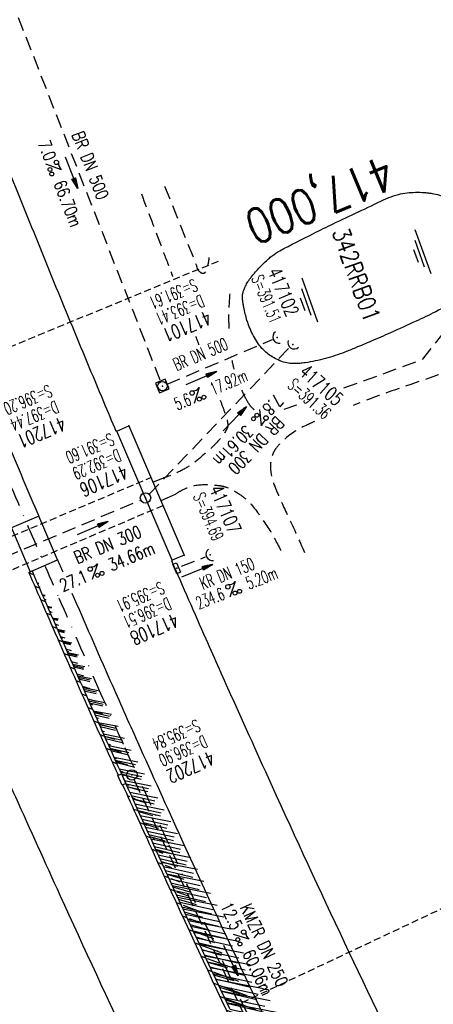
# Model space of a CAD drawing. Extents: x 447882 to 448688, y 437766 to 439043.
# Tile 20 of 50: x 448270 to 448329, y 438321 to 438463. Entities that reach past the tile are written whole.
import ezdxf
from ezdxf.enums import TextEntityAlignment as Align

# ---------------------------------------------------------------- set-up
doc = ezdxf.new("R2010")
doc.units = 0
doc.header["$LTSCALE"] = 2
doc.header["$MEASUREMENT"] = 0
for name, pattern in [('AUSGEZOGEN', [0]), ('GESTRICH-X2', [1.5, 1, -0.5]), ('GESTRICHELT', [0.75, 0.5, -0.25]), ('STRICHPT-X3', [3, 1.5, -0.75, 0, -0.75])]:
    doc.linetypes.add(name, pattern=pattern)
doc.layers.get('0').update_dxf_attribs({"linetype": 'AUSGEZOGEN'})
for name, color, linetype in [('ACHSE', 250, 'STRICHPT-X3'), ('BAUWO', 250, 'CONTINUOUS'), ('BAUWU', 250, 'GESTRICHELT'), ('FBR', 8, 'CONTINUOUS'), ('HEKTOM', 250, 'GESTRICHELT'), ('KANAL', 7, 'GESTRICH-X2'), ('PFEIL', 7, 'CONTINUOUS'), ('PKT', 7, 'CONTINUOUS'), ('RRB', 4, 'AUSGEZOGEN'), ('SCHACHTNR', 6, 'CONTINUOUS'), ('SCHLITZRINNE', 8, 'AUSGEZOGEN'), ('SCHSYMBOL', 7, 'AUSGEZOGEN'), ('STRASSE', 8, 'CONTINUOUS'), ('TEXTO', 4, 'CONTINUOUS'), ('TEXTU', 4, 'CONTINUOUS'), ('WEG', 8, 'GESTRICH-X2')]:
    doc.layers.add(name, color=color, linetype=linetype)
doc.styles.add('ROMANS', font='romans.shx', dxfattribs={"width": 0.8})

# ---------------------------------------------------------------- blocks, each defined once
blk = doc.blocks.new('30')
at = {"color": 0}
for p, q in [((-0.75, -0.29), (-0.75, 0.29)), ((-0.75, 0.29), (0.75, 0.29)), ((0.75, 0.29), (0.75, -0.29)), ((0.75, -0.29), (-0.75, -0.29))]:
    blk.add_line(p, q, dxfattribs=at)
blk.add_point((0, 0), dxfattribs=at)
blk = doc.blocks.new('40')
at = {"color": 0}
blk.add_arc((0.02, 0.31), 0.91, 192.5363, 347.4637, dxfattribs=at)
blk.add_point((0, 0), dxfattribs=at)
blk = doc.blocks.new('PROM')
blk.add_line((1.57, 1.82), (0.02, 0.02))
for centre, radius in [((0.32, 1.51), 0.317), ((0.94, 0.29), 0.283), ((1.64, 0.29), 0.283)]:
    blk.add_circle(centre, radius)
blk.add_arc((0.99, 2.68), 1.03, 239.1414, 303.3549)
blk = doc.blocks.new('PFEIL2')
at = {"color": 0}
for p, q in [((0.88, 0), (-2.4, -0.01)), ((0.88, -0.27), (0.88, 0.28)), ((0.88, 0.28), (2.43, 0.01)), ((0.91, 0.27), (0.88, 0.26)), ((0.97, 0.26), (0.88, 0.25)), ((1.02, 0.25), (0.88, 0.23)), ((1.07, 0.24), (0.88, 0.21)), ((1.13, 0.23), (0.88, 0.19)), ((1.18, 0.22), (0.88, 0.17)), ((1.24, 0.21), (0.88, 0.15)), ((1.29, 0.21), (0.88, 0.14)), ((1.34, 0.2), (0.88, 0.12)), ((1.4, 0.19), (0.88, 0.1)), ((1.45, 0.18), (0.88, 0.08)), ((1.51, 0.17), (0.88, 0.06)), ((1.56, 0.16), (0.88, 0.04)), ((1.61, 0.15), (0.88, 0.02)), ((1.67, 0.14), (0.88, 0.01)), ((1.72, 0.13), (0.88, -0.01)), ((1.78, 0.12), (0.88, -0.03)), ((1.83, 0.11), (0.88, -0.05)), ((1.88, 0.1), (0.88, -0.07)), ((1.94, 0.09), (0.88, -0.09)), ((2.05, 0.08), (0.88, -0.12)), ((1.99, 0.08), (0.88, -0.11)), ((2.1, 0.07), (0.88, -0.14)), ((2.15, 0.06), (0.88, -0.16)), ((2.21, 0.05), (0.88, -0.18)), ((2.26, 0.04), (0.88, -0.2)), ((2.32, 0.03), (0.88, -0.22)), ((2.37, 0.02), (0.88, -0.23)), ((2.42, 0.01), (0.88, -0.25)), ((2.43, 0.01), (0.88, -0.27))]:
    blk.add_line(p, q, dxfattribs=at)
blk = doc.blocks.new('20')
blk.add_lwpolyline([(-0.75, -0.75), (0.75, -0.75), (0.75, 0.75), (-0.75, 0.75)], close=True)
blk.add_circle((0, 0), 0.676)
blk.add_point((0, 0))
blk = doc.blocks.new('GST')
at = {"color": 0}
blk.add_circle((0, 0), 0.75, dxfattribs=at)
blk.add_point((0, 0), dxfattribs=at)
blk = doc.blocks.new('10')
blk.add_blockref('GST', (0, 0))
blk = doc.blocks.new('WASSER2')
at = {"layer": 'TEXTU'}
for p, q in [((-3.34, 0.01), (3.36, 0.01)), ((-1.9, -0.54), (2.16, -0.54)), ((-0.7, -1.16), (1.24, -1.16))]:
    blk.add_line(p, q, dxfattribs=at)

msp = doc.modelspace()

# ---------------------------------------------------------------- hatches: boundary and pattern name
at = {"layer": 'SCHLITZRINNE'}
h = msp.add_hatch(dxfattribs=at)
h.set_pattern_fill('_USER', color=256, scale=1.5, angle=45, style=0, pattern_type=0)
h.set_pattern_definition([(339.6988, (448289.4614, 438343.1231), (0.5204327, 1.4068226), [])])
edge = h.paths.add_edge_path()
edge.add_arc((449904.24, 439087.13), 1777.86, 203.31812, 203.48267)
edge.add_arc((450830.09, 439489.36), 2787.31, 203.48267, 203.76867)
edge.add_arc((449457.11, 438884.7), 1287.08, 203.76867, 204.19775)
edge.add_arc((451276.92, 439702.47), 3282.18, 204.19775, 204.46645)
edge.add_arc((449906.01, 439078.68), 1776.02, 204.46645, 205.27297)
edge.add_arc((449910.82, 439080.95), 1781.34, 205.27297, 206.07829)
edge.add_arc((451264.49, 439743.47), 3288.45, 206.07829, 206.34674)
edge.add_arc((449467.42, 438853.49), 1283.08, 206.34674, 206.7765)
edge.add_arc((450802.56, 439527.23), 2778.58, 206.7765, 207.06319)
edge.add_arc((449911.38, 439071.91), 1777.82, 207.06319, 207.42161)
edge.add_arc((450110.43, 439175.18), 2002.06, 207.42161, 207.77968)
edge.add_arc((450110.95, 439175.45), 2002.65, 207.77968, 208.13769)
edge.add_arc((450111.73, 439175.87), 2003.53, 208.13769, 208.49541)
edge.add_arc((450113.78, 439176.99), 2005.87, 208.49541, 208.85292)
edge.add_arc((450109.18, 439174.45), 2000.61, 208.85292, 209.21131)
edge.add_arc((450108.36, 439173.99), 1999.67, 209.21131, 209.5698)
edge.add_arc((450107.2, 439173.33), 1998.34, 209.5698, 209.9288)
edge.add_arc((450102.31, 439170.52), 1992.7, 209.9288, 210.28832)
edge.add_arc((450111.32, 439175.78), 2003.13, 210.28832, 210.64578)
edge.add_arc((450119.74, 439180.77), 2012.92, 210.64578, 211.00236)
edge.add_arc((450119.64, 439180.71), 2012.81, 211.00236, 211.35916)
edge.add_arc((450107.59, 439173.36), 1998.69, 211.35916, 211.71723)
edge.add_arc((450101.48, 439169.59), 1991.51, 211.71723, 212.07656)
edge.add_arc((450113.56, 439177.16), 2005.76, 212.07656, 212.43462)
edge.add_arc((450112.63, 439176.56), 2004.66, 212.43462, 212.79251)
edge.add_arc((450107.74, 439173.42), 1998.85, 212.79251, 213.15092)
edge.add_arc((450108.76, 439174.08), 2000.07, 213.15092, 213.50955)
edge.add_arc((450105.42, 439171.87), 1996.06, 213.50955, 213.86854)
edge.add_arc((450110.46, 439175.25), 2002.13, 213.86854, 214.22594)
edge.add_arc((450122.84, 439183.68), 2017.1, 214.22594, 214.58201)
edge.add_arc((450116.67, 439179.42), 2009.61, 214.58201, 214.93982)
edge.add_arc((450097.03, 439165.7), 1985.65, 214.93982, 215.2998)
edge.add_arc((450097.52, 439166.05), 1986.25, 215.2998, 215.6597)
edge.add_arc((450116.05, 439179.34), 2009.05, 215.6597, 216.01756)
edge.add_arc((450123.92, 439185.07), 2018.79, 216.01756, 216.37348)
edge.add_arc((450109.34, 439174.33), 2000.67, 216.37348, 216.72246)
edge.add_arc((451276.92, 439702.47), 3282.68, 204.28079, 204.46645)
edge.add_arc((449906.01, 439078.68), 1776.52, 204.46645, 205.27297)
edge.add_arc((449910.82, 439080.95), 1781.84, 205.27297, 206.01164)
h = msp.add_hatch(dxfattribs=at)
h.set_pattern_fill('_USER', color=256, scale=1.5, angle=45, style=0, pattern_type=0)
h.set_pattern_definition([(343.61786, (448348.5706, 438224.3388), (0.423064, 1.439103), [])])
edge = h.paths.add_edge_path()
edge.add_arc((449904.24, 439087.13), 1777.86, 203.31812, 203.48267)
edge.add_arc((450830.09, 439489.36), 2787.31, 203.48267, 203.76867)
edge.add_arc((449457.11, 438884.7), 1287.08, 203.76867, 204.19775)
edge.add_arc((451276.92, 439702.47), 3282.18, 204.19775, 204.46645)
edge.add_arc((449906.01, 439078.68), 1776.02, 204.46645, 205.27297)
edge.add_arc((449910.82, 439080.95), 1781.34, 205.27297, 206.07829)
edge.add_arc((451264.49, 439743.47), 3288.45, 206.07829, 206.34674)
edge.add_arc((449467.42, 438853.49), 1283.08, 206.34674, 206.7765)
edge.add_arc((450802.56, 439527.23), 2778.58, 206.7765, 207.06319)
edge.add_arc((449911.38, 439071.91), 1777.82, 207.06319, 207.42161)
edge.add_arc((450110.43, 439175.18), 2002.06, 207.42161, 207.77968)
edge.add_arc((450110.95, 439175.45), 2002.65, 207.77968, 208.13769)
edge.add_arc((450111.73, 439175.87), 2003.53, 208.13769, 208.49541)
edge.add_arc((450113.78, 439176.99), 2005.87, 208.49541, 208.85292)
edge.add_arc((450109.18, 439174.45), 2000.61, 208.85292, 209.21131)
edge.add_arc((450108.36, 439173.99), 1999.67, 209.21131, 209.5698)
edge.add_arc((450107.2, 439173.33), 1998.34, 209.5698, 209.9288)
edge.add_arc((450102.31, 439170.52), 1992.7, 209.9288, 210.28832)
edge.add_arc((450111.32, 439175.78), 2003.13, 210.28832, 210.64578)
edge.add_arc((450119.74, 439180.77), 2012.92, 210.64578, 211.00236)
edge.add_arc((450119.64, 439180.71), 2012.81, 211.00236, 211.35916)
edge.add_arc((450107.59, 439173.36), 1998.69, 211.35916, 211.71723)
edge.add_arc((450101.48, 439169.59), 1991.51, 211.71723, 212.07656)
edge.add_arc((450113.56, 439177.16), 2005.76, 212.07656, 212.43462)
edge.add_arc((450112.63, 439176.56), 2004.66, 212.43462, 212.79251)
edge.add_arc((450107.74, 439173.42), 1998.85, 212.79251, 213.15092)
edge.add_arc((450108.76, 439174.08), 2000.07, 213.15092, 213.50955)
edge.add_arc((450105.42, 439171.87), 1996.06, 213.50955, 213.86854)
edge.add_arc((450110.46, 439175.25), 2002.13, 213.86854, 214.22594)
edge.add_arc((450122.84, 439183.68), 2017.1, 214.22594, 214.58201)
edge.add_arc((450116.67, 439179.42), 2009.61, 214.58201, 214.93982)
edge.add_arc((450097.03, 439165.7), 1985.65, 214.93982, 215.2998)
edge.add_arc((450097.52, 439166.05), 1986.25, 215.2998, 215.6597)
edge.add_arc((450116.05, 439179.34), 2009.05, 215.6597, 216.01756)
edge.add_arc((450123.92, 439185.07), 2018.79, 216.01756, 216.37348)
edge.add_arc((450109.34, 439174.33), 2000.67, 216.37348, 216.72246)
edge.add_arc((450110.43, 439175.18), 2002.56, 207.68389, 207.77968)
edge.add_arc((450110.95, 439175.45), 2003.15, 207.77968, 208.13769)
edge.add_arc((450111.73, 439175.87), 2004.03, 208.13769, 208.49541)
edge.add_arc((450113.78, 439176.99), 2006.37, 208.49541, 208.85292)
edge.add_arc((450109.18, 439174.45), 2001.11, 208.85292, 209.21131)
edge.add_arc((450108.36, 439173.99), 2000.17, 209.21131, 209.36904)
h = msp.add_hatch(dxfattribs=at)
h.set_pattern_fill('_USER,_O', color=256, scale=1.5, angle=45, pattern_type=0)
h.set_pattern_definition([(346.6471, (448402.703, 438130.2319), (0.3464215, 1.459449), [])])
edge = h.paths.add_edge_path()
edge.add_arc((449904.24, 439087.13), 1777.86, 203.31812, 203.48267)
edge.add_arc((450830.09, 439489.36), 2787.31, 203.48267, 203.76867)
edge.add_arc((449457.11, 438884.7), 1287.08, 203.76867, 204.19775)
edge.add_arc((451276.92, 439702.47), 3282.18, 204.19775, 204.46645)
edge.add_arc((449906.01, 439078.68), 1776.02, 204.46645, 205.27297)
edge.add_arc((449910.82, 439080.95), 1781.34, 205.27297, 206.07829)
edge.add_arc((451264.49, 439743.47), 3288.45, 206.07829, 206.34674)
edge.add_arc((449467.42, 438853.49), 1283.08, 206.34674, 206.7765)
edge.add_arc((450802.56, 439527.23), 2778.58, 206.7765, 207.06319)
edge.add_arc((449911.38, 439071.91), 1777.82, 207.06319, 207.42161)
edge.add_arc((450110.43, 439175.18), 2002.06, 207.42161, 207.77968)
edge.add_arc((450110.95, 439175.45), 2002.65, 207.77968, 208.13769)
edge.add_arc((450111.73, 439175.87), 2003.53, 208.13769, 208.49541)
edge.add_arc((450113.78, 439176.99), 2005.87, 208.49541, 208.85292)
edge.add_arc((450109.18, 439174.45), 2000.61, 208.85292, 209.21131)
edge.add_arc((450108.36, 439173.99), 1999.67, 209.21131, 209.5698)
edge.add_arc((450107.2, 439173.33), 1998.34, 209.5698, 209.9288)
edge.add_arc((450102.31, 439170.52), 1992.7, 209.9288, 210.28832)
edge.add_arc((450111.32, 439175.78), 2003.13, 210.28832, 210.64578)
edge.add_arc((450119.74, 439180.77), 2012.92, 210.64578, 211.00236)
edge.add_arc((450119.64, 439180.71), 2012.81, 211.00236, 211.35916)
edge.add_arc((450107.59, 439173.36), 1998.69, 211.35916, 211.71723)
edge.add_arc((450101.48, 439169.59), 1991.51, 211.71723, 212.07656)
edge.add_arc((450113.56, 439177.16), 2005.76, 212.07656, 212.43462)
edge.add_arc((450112.63, 439176.56), 2004.66, 212.43462, 212.79251)
edge.add_arc((450107.74, 439173.42), 1998.85, 212.79251, 213.15092)
edge.add_arc((450108.76, 439174.08), 2000.07, 213.15092, 213.50955)
edge.add_arc((450105.42, 439171.87), 1996.06, 213.50955, 213.86854)
edge.add_arc((450110.46, 439175.25), 2002.13, 213.86854, 214.22594)
edge.add_arc((450122.84, 439183.68), 2017.1, 214.22594, 214.58201)
edge.add_arc((450116.67, 439179.42), 2009.61, 214.58201, 214.93982)
edge.add_arc((450097.03, 439165.7), 1985.65, 214.93982, 215.2998)
edge.add_arc((450097.52, 439166.05), 1986.25, 215.2998, 215.6597)
edge.add_arc((450116.05, 439179.34), 2009.05, 215.6597, 216.01756)
edge.add_arc((450123.92, 439185.07), 2018.79, 216.01756, 216.37348)
edge.add_arc((450109.34, 439174.33), 2000.67, 216.37348, 216.72246)
edge.add_arc((450119.64, 439180.71), 2013.31, 211.12891, 211.35916)
edge.add_arc((450107.59, 439173.36), 1999.19, 211.35916, 211.71723)
edge.add_arc((450101.48, 439169.59), 1992.01, 211.71723, 212.07656)
edge.add_arc((450113.56, 439177.16), 2006.26, 212.07656, 212.23445)
h = msp.add_hatch(dxfattribs=at)
h.set_pattern_fill('_USER,_O', color=256, scale=1.5, angle=45, pattern_type=0)
h.set_pattern_definition([(347.6119, (448421.49, 438100.1306), (0.321798, 1.4650754), [])])
edge = h.paths.add_edge_path()
edge.add_arc((449904.24, 439087.13), 1777.86, 203.31812, 203.48267)
edge.add_arc((450830.09, 439489.36), 2787.31, 203.48267, 203.76867)
edge.add_arc((449457.11, 438884.7), 1287.08, 203.76867, 204.19775)
edge.add_arc((451276.92, 439702.47), 3282.18, 204.19775, 204.46645)
edge.add_arc((449906.01, 439078.68), 1776.02, 204.46645, 205.27297)
edge.add_arc((449910.82, 439080.95), 1781.34, 205.27297, 206.07829)
edge.add_arc((451264.49, 439743.47), 3288.45, 206.07829, 206.34674)
edge.add_arc((449467.42, 438853.49), 1283.08, 206.34674, 206.7765)
edge.add_arc((450802.56, 439527.23), 2778.58, 206.7765, 207.06319)
edge.add_arc((449911.38, 439071.91), 1777.82, 207.06319, 207.42161)
edge.add_arc((450110.43, 439175.18), 2002.06, 207.42161, 207.77968)
edge.add_arc((450110.95, 439175.45), 2002.65, 207.77968, 208.13769)
edge.add_arc((450111.73, 439175.87), 2003.53, 208.13769, 208.49541)
edge.add_arc((450113.78, 439176.99), 2005.87, 208.49541, 208.85292)
edge.add_arc((450109.18, 439174.45), 2000.61, 208.85292, 209.21131)
edge.add_arc((450108.36, 439173.99), 1999.67, 209.21131, 209.5698)
edge.add_arc((450107.2, 439173.33), 1998.34, 209.5698, 209.9288)
edge.add_arc((450102.31, 439170.52), 1992.7, 209.9288, 210.28832)
edge.add_arc((450111.32, 439175.78), 2003.13, 210.28832, 210.64578)
edge.add_arc((450119.74, 439180.77), 2012.92, 210.64578, 211.00236)
edge.add_arc((450119.64, 439180.71), 2012.81, 211.00236, 211.35916)
edge.add_arc((450107.59, 439173.36), 1998.69, 211.35916, 211.71723)
edge.add_arc((450101.48, 439169.59), 1991.51, 211.71723, 212.07656)
edge.add_arc((450113.56, 439177.16), 2005.76, 212.07656, 212.43462)
edge.add_arc((450112.63, 439176.56), 2004.66, 212.43462, 212.79251)
edge.add_arc((450107.74, 439173.42), 1998.85, 212.79251, 213.15092)
edge.add_arc((450108.76, 439174.08), 2000.07, 213.15092, 213.50955)
edge.add_arc((450105.42, 439171.87), 1996.06, 213.50955, 213.86854)
edge.add_arc((450110.46, 439175.25), 2002.13, 213.86854, 214.22594)
edge.add_arc((450122.84, 439183.68), 2017.1, 214.22594, 214.58201)
edge.add_arc((450116.67, 439179.42), 2009.61, 214.58201, 214.93982)
edge.add_arc((450097.03, 439165.7), 1985.65, 214.93982, 215.2998)
edge.add_arc((450097.52, 439166.05), 1986.25, 215.2998, 215.6597)
edge.add_arc((450116.05, 439179.34), 2009.05, 215.6597, 216.01756)
edge.add_arc((450123.92, 439185.07), 2018.79, 216.01756, 216.37348)
edge.add_arc((450109.34, 439174.33), 2000.67, 216.37348, 216.72246)
edge.add_arc((450113.56, 439177.16), 2006.26, 212.27737, 212.43462)
edge.add_arc((450112.63, 439176.56), 2005.16, 212.43462, 212.79251)
edge.add_arc((450107.74, 439173.42), 1999.35, 212.79251, 213.09076)
h = msp.add_hatch(dxfattribs=at)
h.set_pattern_fill('_USER,_O', color=256, scale=1.5, angle=45, pattern_type=0)
h.set_pattern_definition([(348.87313, (448443.181, 438066.7889), (0.289473, 1.4718034), [])])
edge = h.paths.add_edge_path()
edge.add_arc((449904.24, 439087.13), 1777.86, 203.31812, 203.48267)
edge.add_arc((450830.09, 439489.36), 2787.31, 203.48267, 203.76867)
edge.add_arc((449457.11, 438884.7), 1287.08, 203.76867, 204.19775)
edge.add_arc((451276.92, 439702.47), 3282.18, 204.19775, 204.46645)
edge.add_arc((449906.01, 439078.68), 1776.02, 204.46645, 205.27297)
edge.add_arc((449910.82, 439080.95), 1781.34, 205.27297, 206.07829)
edge.add_arc((451264.49, 439743.47), 3288.45, 206.07829, 206.34674)
edge.add_arc((449467.42, 438853.49), 1283.08, 206.34674, 206.7765)
edge.add_arc((450802.56, 439527.23), 2778.58, 206.7765, 207.06319)
edge.add_arc((449911.38, 439071.91), 1777.82, 207.06319, 207.42161)
edge.add_arc((450110.43, 439175.18), 2002.06, 207.42161, 207.77968)
edge.add_arc((450110.95, 439175.45), 2002.65, 207.77968, 208.13769)
edge.add_arc((450111.73, 439175.87), 2003.53, 208.13769, 208.49541)
edge.add_arc((450113.78, 439176.99), 2005.87, 208.49541, 208.85292)
edge.add_arc((450109.18, 439174.45), 2000.61, 208.85292, 209.21131)
edge.add_arc((450108.36, 439173.99), 1999.67, 209.21131, 209.5698)
edge.add_arc((450107.2, 439173.33), 1998.34, 209.5698, 209.9288)
edge.add_arc((450102.31, 439170.52), 1992.7, 209.9288, 210.28832)
edge.add_arc((450111.32, 439175.78), 2003.13, 210.28832, 210.64578)
edge.add_arc((450119.74, 439180.77), 2012.92, 210.64578, 211.00236)
edge.add_arc((450119.64, 439180.71), 2012.81, 211.00236, 211.35916)
edge.add_arc((450107.59, 439173.36), 1998.69, 211.35916, 211.71723)
edge.add_arc((450101.48, 439169.59), 1991.51, 211.71723, 212.07656)
edge.add_arc((450113.56, 439177.16), 2005.76, 212.07656, 212.43462)
edge.add_arc((450112.63, 439176.56), 2004.66, 212.43462, 212.79251)
edge.add_arc((450107.74, 439173.42), 1998.85, 212.79251, 213.15092)
edge.add_arc((450108.76, 439174.08), 2000.07, 213.15092, 213.50955)
edge.add_arc((450105.42, 439171.87), 1996.06, 213.50955, 213.86854)
edge.add_arc((450110.46, 439175.25), 2002.13, 213.86854, 214.22594)
edge.add_arc((450122.84, 439183.68), 2017.1, 214.22594, 214.58201)
edge.add_arc((450116.67, 439179.42), 2009.61, 214.58201, 214.93982)
edge.add_arc((450097.03, 439165.7), 1985.65, 214.93982, 215.2998)
edge.add_arc((450097.52, 439166.05), 1986.25, 215.2998, 215.6597)
edge.add_arc((450116.05, 439179.34), 2009.05, 215.6597, 216.01756)
edge.add_arc((450123.92, 439185.07), 2018.79, 216.01756, 216.37348)
edge.add_arc((450109.34, 439174.33), 2000.67, 216.37348, 216.72246)
edge.add_arc((450107.74, 439173.42), 1999.35, 213.13382, 213.15092)
edge.add_arc((450108.76, 439174.08), 2000.57, 213.15092, 213.50955)
edge.add_arc((450105.42, 439171.87), 1996.56, 213.50955, 213.86854)
edge.add_arc((450110.46, 439175.25), 2002.63, 213.86854, 214.22594)
edge.add_arc((450122.84, 439183.68), 2017.6, 214.22594, 214.58201)
edge.add_arc((450116.67, 439179.42), 2010.11, 214.58201, 214.80582)

# ---------------------------------------------------------------- linework, layer by layer
at = {"layer": 'ACHSE'}
for points in [[(448115.4, 438985.5, -0.000001), (448118.19, 438967.92, -0.000001), (448122.12, 438943.23, 0.000002), (448126.05, 438918.54, 0.000007)], [(448238.48, 438470.89, 0.001563), (448242.91, 438459.2, 0.001561), (448247.43, 438447.55, 0.001561), (448252.01, 438435.92, 0.001562), (448256.67, 438424.32, 0.001562), (448261.4, 438412.74, 0.001564), (448266.2, 438401.2, 0.001565), (448271.07, 438389.69, 0.001563), (448275.46, 438379.5, 0.001248), (448281.03, 438366.76, 0.001872), (448284.94, 438357.97, 0.001172), (448291.28, 438343.96, 0.00352), (448301.78, 438321.3, 0.003514), (448312.62, 438298.75, 0.001171)]]:
    msp.add_lwpolyline(points, format="xyb", dxfattribs=at)
at = {"layer": 'BAUWO'}
for p, q in [((448283.81, 438403.53), (448285.52, 438404.26)), ((448291.76, 438384.93), (448283.81, 438403.53)), ((448285.52, 438404.26), (448293.46, 438385.65)), ((448272.59, 438391.26), (448268.66, 438389.59)), ((448275.26, 438384.97), (448272.59, 438391.26)), ((448268.66, 438389.59), (448271.35, 438383.28)), ((448271.35, 438383.28), (448275.26, 438384.97)), ((448293.46, 438385.65), (448291.76, 438384.93))]:
    msp.add_line(p, q, dxfattribs=at)
at = {"layer": 'BAUWU'}
for p, q in [((448253.49, 438381.95), (448288.67, 438396.84)), ((448290.41, 438392.78), (448255.22, 438377.8))]:
    msp.add_line(p, q, dxfattribs=at)
at = {"layer": 'FBR'}
for points in [[(448116.22, 438967.6, -0.000001), (448120.15, 438942.91, 0.000002), (448124.08, 438918.22, 0.000007)], [(448190.32, 438622.55, 0.001158), (448192.89, 438613.7, 0.001567), (448196.43, 438601.72, 0.001565), (448200.06, 438589.76, 0.001567), (448203.75, 438577.84, 0.001558), (448207.52, 438565.95, 0.001555), (448211.37, 438554.05, 0.00156), (448215.29, 438542.18, 0.001565), (448219.28, 438530.37, 0.001569), (448223.34, 438518.58, 0.001563), (448227.49, 438506.78, 0.001559), (448231.71, 438495.01, 0.001563), (448235.99, 438483.29, 0.001564), (448240.35, 438471.6, 0.001563), (448244.78, 438459.92, 0.001561), (448249.29, 438448.27, 0.001561), (448253.87, 438436.66, 0.001562), (448258.52, 438425.07, 0.001562), (448263.24, 438413.51, 0.001564), (448268.04, 438401.97, 0.001459), (448272.58, 438391.26)], [(448210.8, 438606.02, 0.001565), (448214.4, 438594.16, 0.001567), (448218.07, 438582.32, 0.001558), (448221.81, 438570.52, 0.001555), (448225.63, 438558.72, 0.00156), (448229.52, 438546.93, 0.001565), (448233.48, 438535.21, 0.001569), (448237.51, 438523.51, 0.001563), (448241.62, 438511.79, 0.001559), (448245.81, 438500.11, 0.001563), (448250.06, 438488.49, 0.001564), (448254.39, 438476.88, 0.001563), (448258.79, 438465.29, 0.001561), (448263.26, 438453.73, 0.001561), (448267.81, 438442.2, 0.001562), (448272.42, 438430.7, 0.001562), (448277.11, 438419.23, 0.001564), (448281.87, 438407.78, 0.000586), (448283.67, 438403.5)], [(448275.27, 438384.98, 0.000265), (448276.01, 438383.25, 0.000265)], [(448291.66, 438384.89, 0.001114), (448296.58, 438373.63, 0.00187), (448300.45, 438364.95, 0.001168), (448306.72, 438351.07, 0.003523), (448317.16, 438328.55, 0.003518), (448327.93, 438306.15, 0.001167)], [(448271.6, 438383.39, 0.000718), (448273.63, 438378.7, 0.001248), (448279.2, 438365.95, 0.001872), (448283.12, 438357.15, 0.001172), (448289.46, 438343.12, 0.003519), (448299.98, 438320.44, 0.003514)], [(448277.33, 438380.22, 0.001242), (448282.86, 438367.57, 0.001872), (448286.77, 438358.79, 0.001172), (448293.09, 438344.8, 0.00352), (448303.59, 438322.15, 0.003515), (448314.42, 438299.62, 0.00117), (448321.21, 438285.83, 0.001875), (448325.51, 438277.24, 0.001251), (448331.79, 438264.87, 0.001564), (448336.87, 438255, 0.001562), (448342.65, 438243.94, 0.001562), (448348.51, 438232.91, 0.001561), (448354.43, 438221.92, 0.00156), (448360.42, 438210.96, 0.001564), (448366.48, 438200.04, 0.001564), (448372.61, 438189.16, 0.001566), (448378.81, 438178.31, 0.001569), (448385.07, 438167.51, 0.00156), (448391.4, 438156.76, 0.001556), (448397.8, 438146.03, 0.000215), (448398.69, 438144.55)], [(448260.27, 438371.17, 0.001104), (448265.25, 438359.79, 0.001874), (448269.21, 438350.89, 0.001176), (448275.61, 438336.74, 0.003516), (448286.18, 438313.93, 0.003511)]]:
    msp.add_lwpolyline(points, format="xyb", dxfattribs=at)
at = {"layer": 'HEKTOM'}
for p, q in [((448261.41, 438412.75), (448298.41, 438428)), ((448301.81, 438321.28), (448338, 438338.34))]:
    msp.add_line(p, q, dxfattribs=at)
at = {"layer": 'KANAL'}
for p, q in [((448266.34, 438471.44), (448290.06, 438410.69)), ((448291.03, 438410.28), (448306.16, 438416.69)), ((448288.44, 438394.44), (448308.56, 438415.47)), ((448256.66, 438380.75), (448287.22, 438393.59)), ((448293.09, 438384.06), (448296.53, 438385.41)), ((448286.28, 438353.34), (448311.06, 438300.28))]:
    msp.add_line(p, q, dxfattribs=at)
at = {"layer": 'PKT'}
for p in [(448283.81, 438403.53), (448285.52, 438404.26), (448288.67, 438396.84), (448290.41, 438392.78), (448272.59, 438391.26), (448275.26, 438384.97), (448291.76, 438384.93), (448293.46, 438385.65), (448271.35, 438383.28)]:
    msp.add_point(p, dxfattribs=at)
at = {"layer": 'RRB', "flags": 128}
msp.add_lwpolyline([(448307.22, 438429.47, -0.003363), (448312.05, 438431.95, -0.005755), (448314.89, 438433.35, -0.001068), (448322.23, 438436.83, -0.012078), (448322.89, 438437.12, -0.033258), (448324.27, 438437.59, -0.038059), (448325.52, 438437.82, -0.023441), (448326.72, 438437.89, -0.021913), (448328.01, 438437.85, -0.00855), (448328.6, 438437.8, -0.009383), (448329.13, 438437.73, -0.043985), (448330.17, 438437.48, -0.041367), (448331.21, 438437.04, -0.031871), (448331.99, 438436.56, -0.026863), (448332.84, 438435.89, -0.018384), (448333.77, 438435.01, -0.025151), (448334.39, 438434.31, -0.019915), (448334.91, 438433.6, -0.019443), (448335.39, 438432.83, -0.024641), (448335.74, 438432.14, -0.020248), (448336.09, 438431.26, -0.039548), (448336.39, 438430.11, -0.037634), (448336.53, 438428.86, -0.023173), (448336.51, 438428.04, -0.019056), (448336.41, 438427.03, -0.029797), (448336.22, 438426.11, -0.030716), (448335.93, 438425.24, -0.064652), (448335.38, 438424.26, -0.072752), (448334.67, 438423.55, -0.017993), (448333.88, 438423, -0.016711), (448332.99, 438422.47, -0.008022), (448329.64, 438420.7, -0.009668), (448326.81, 438419.34, -0.002635), (448323.13, 438417.66, -0.003527), (448320.35, 438416.45, -0.003062), (448318.13, 438415.51, -0.004417), (448316.57, 438414.88, -0.014036), (448315.2, 438414.38, -0.014), (448313.8, 438413.96, -0.015414), (448312.33, 438413.61, -0.015775), (448310.88, 438413.36, -0.004156), (448310.46, 438413.3, -0.004807), (448310.09, 438413.26, -0.024236), (448309.67, 438413.24, -0.013105), (448308.89, 438413.25, -0.053991), (448308.05, 438413.38, -0.039587), (448306.97, 438413.77, -0.032957), (448306.12, 438414.21, -0.03564), (448305.4, 438414.73, -0.024936), (448304.78, 438415.3, -0.03022), (448304.32, 438415.83, -0.030123), (448303.71, 438416.73, -0.028597), (448303.18, 438417.76, -0.012501), (448302.74, 438418.81, -0.020719), (448302.51, 438419.46, -0.011534), (448302.27, 438420.36, -0.010522), (448302.04, 438421.36, -0.010864), (448301.94, 438421.93, -0.012908), (448301.88, 438422.41, -0.048808), (448301.87, 438423.02, -0.049964), (448301.98, 438423.6, -0.022223), (448302.13, 438424.02, -0.025052), (448302.29, 438424.38, -0.014279), (448302.64, 438425, -0.02274), (448302.89, 438425.38, -0.006496), (448303.14, 438425.72, -0.008497), (448303.34, 438425.98, -0.008801), (448303.6, 438426.27, -0.003972), (448304.17, 438426.91, -0.014319), (448304.38, 438427.14, -0.002649), (448305.6, 438428.31, -0.036325), (448306.13, 438428.76, -0.019465), (448307.22, 438429.47)], format="xyb", dxfattribs=at)
at = {"layer": 'SCHLITZRINNE'}
for p, q in [((448271.16, 438383.14), (448271.81, 438382.89)), ((448271.99, 438381.21), (448272.65, 438380.95)), ((448272.83, 438379.27), (448273.49, 438379.02)), ((448273.67, 438377.34), (448274.33, 438377.08)), ((448274.52, 438375.4), (448275.17, 438375.14)), ((448275.36, 438373.46), (448276.02, 438373.2)), ((448276.21, 438371.52), (448276.87, 438371.26)), ((448277.06, 438369.58), (448277.72, 438369.32)), ((448277.91, 438367.64), (448278.57, 438367.38)), ((448278.77, 438365.7), (448279.43, 438365.44)), ((448279.63, 438363.75), (448280.29, 438363.5)), ((448280.49, 438361.81), (448281.15, 438361.55)), ((448281.36, 438359.86), (448282.02, 438359.6)), ((448282.23, 438357.91), (448282.89, 438357.65)), ((448283.1, 438355.96), (448283.77, 438355.7)), ((448283.98, 438354.01), (448284.03, 438353.99))]:
    msp.add_line(p, q, dxfattribs=at)
at = {"layer": 'SCHLITZRINNE', "flags": 128}
msp.add_lwpolyline([(448271.14, 438383.19), (448271.6, 438383.39)], dxfattribs=at)
at = {"layer": 'SCHLITZRINNE'}
for points in [[(448271.14, 438383.19, 0.000718), (448273.17, 438378.5, 0.001248), (448278.74, 438365.75, 0.001872), (448282.66, 438356.94, 0.000248), (448284, 438353.98, 0.003519)], [(448284.62, 438352.61, 0.00081), (448289.01, 438342.92, 0.003519), (448299.52, 438320.23, 0.003223), (448309.46, 438299.52, 0.001171)]]:
    msp.add_lwpolyline(points, format="xyb", dxfattribs=at)
at = {"layer": 'SCHSYMBOL'}
msp.add_lwpolyline([(448284.46, 438354.18), (448285.07, 438352.81), (448284.54, 438352.57), (448283.92, 438353.94)], close=True, dxfattribs=at)
at = {"layer": 'STRASSE'}
for points in [[(448288.98, 438396.17), (448290.5, 438396.78)], [(448292.16, 438394.39), (448290.12, 438393.48)]]:
    msp.add_lwpolyline(points, dxfattribs=at)
at = {"layer": 'WEG', "flags": 128}
for points in [[(448290.67, 438438.79), (448295.25, 438427.34)], [(448316.45, 438409.75), (448327.73, 438413.81), (448333.91, 438421.62), (448334.12, 438422.25)], [(448307.86, 438406.66), (448309.67, 438407.31)]]:
    msp.add_lwpolyline(points, dxfattribs=at)
for points in [[(448287.33, 438437.65, 0.000333), (448290.29, 438429.81, 0.000776), (448291.57, 438426.46, 0.00003), (448291.82, 438425.78, -0.002382)], [(448295.25, 438427.34, 0.088178), (448295.36, 438426.9, 0.093959), (448295.6, 438426.56, 0.058624), (448295.96, 438426.29, 0.131475), (448296.15, 438426.23, 0.128346), (448296.41, 438426.3, 0.133888), (448296.6, 438426.48, 0.057954), (448296.71, 438426.74, 0.019733), (448296.94, 438427.55, 0.024578), (448297.02, 438427.98, 0.020497), (448297.07, 438428.51)], [(448300.03, 438423.29, 0.017139), (448299.87, 438420.27, 0.017481), (448299.91, 438418.2, 0.001808), (448299.94, 438417.71, 0.057509)], [(448353.17, 438417.67, 0.01718), (448349.33, 438417.38, 0.037815), (448347.61, 438417.06, 0.002671), (448342.75, 438415.73, 0.005288), (448340.31, 438415.02, 0.00781), (448336.3, 438413.74, 0.002467), (448323.7, 438409.43, 0.01083), (448317.75, 438407.22, 0.01083)], [(448298.65, 438407.96, -0.000927), (448299.33, 438406.16, -0.026647), (448299.59, 438405.33, -0.029767), (448299.74, 438404.57, -0.171358), (448299.57, 438403.75, -0.054105), (448298, 438401.7, -0.020687), (448297.07, 438400.81, -0.010723), (448295.18, 438399.2, -0.051381), (448293.35, 438398, -0.05555), (448290.5, 438396.78)], [(448312.21, 438404.9, 0.002249), (448311.01, 438404.35, 0.079842), (448307.66, 438402.13, 0.0489), (448306.63, 438400.97, 0.07614), (448306.17, 438400.08, 0.039169), (448305.92, 438399.07, 0.054835), (448305.88, 438398.32, 0.037995), (448306.05, 438396.95, 0.044602), (448306.39, 438395.83, 0.016817), (448308.18, 438391.76, -0.010265), (448310.85, 438385.9)], [(448292.16, 438394.39, -0.036553), (448293.31, 438395.1, -0.121381), (448296.33, 438395.82, -0.027778), (448298.58, 438395.68, -0.063465), (448299.54, 438395.44, -0.064588), (448301.67, 438394.28, -0.065786), (448303.39, 438392.64, -0.03382), (448305.8, 438389.21, -0.024262), (448307.66, 438385.76, -0.008975)]]:
    msp.add_lwpolyline(points, format="xyb", dxfattribs=at)
at = {"layer": 'WEG'}
for points in [[(448295.12, 438417.18, 0.000056), (448295.59, 438415.93, -0.002382)], [(448300.34, 438413.7, 0.019319), (448300.62, 438412.45, 0.052129)], [(448301.74, 438409.39, 0.025972), (448302.72, 438407.53, 0.069564), (448303.29, 438406.83, 0.004958), (448303.52, 438406.62)]]:
    msp.add_lwpolyline(points, format="xyb", dxfattribs=at)

# ---------------------------------------------------------------- block references
at = {"layer": 'PFEIL'}
for p, rotation in [((448277.28, 438440.7), 291.3243000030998), ((448295.92, 438411.12), 22.92320000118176), ((448300.76, 438405.31), 46.22570000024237), ((448280.32, 438389.54), 22.820899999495), ((448295.34, 438383.41), 21.64799999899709), ((448300.22, 438327.33), 295.0298999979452)]:
    msp.add_blockref('PFEIL2', p, dxfattribs=dict(at, rotation=rotation))
at = {"layer": 'RRB', "rotation": 289.7060631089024}
for p in [(448327.78, 438429.38), (448311.49, 438422.42)]:
    msp.add_blockref('WASSER2', p, dxfattribs=at)
at = {"layer": 'SCHSYMBOL'}
for name, p, rotation in [('40', (448306.84, 438416.97), 292.8008999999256), ('40', (448309.09, 438416), 327.1735243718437), ('20', (448290.34, 438410), 292.8019000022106), ('10', (448287.92, 438393.9), 293.203599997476), ('40', (448297.23, 438385.7), 293.528300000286), ('30', (448292.4, 438383.78), 293.5235000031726), ('GST', (448285.97, 438354.04), 294.2310000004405)]:
    msp.add_blockref(name, p, dxfattribs=dict(at, rotation=rotation))
at = {"layer": 'TEXTU'}
for p, rotation in [((448273.58, 438441.94), 291.3243000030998), ((448294.91, 438407.49), 22.92320000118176), ((448304.37, 438406.68), 226.2257000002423), ((448280.26, 438382.14), 22.820899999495), ((448300.02, 438379.59), 21.64799999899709), ((448300.53, 438331.07), 295.0298999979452)]:
    msp.add_blockref('PROM', p, dxfattribs=dict(at, rotation=rotation))

# ---------------------------------------------------------------- texts
at = {"layer": 'HEKTOM', "style": 'ROMANS', "width": 0.8}
msp.add_text('417,000', height=5, rotation=202.408, dxfattribs=at).set_placement((448322.37, 438443.34))
at = {"layer": 'RRB', "style": 'ROMANS', "width": 0.8}
msp.add_text('342RRB01', height=2.5, rotation=289.6609, dxfattribs=at).set_placement((448314.71, 438432.18))
at = {"layer": 'SCHACHTNR', "style": 'ROMANS'}
for s, height, rotation, width, p in [('S=391.51', 1.8, 292.8009, 0.6, (448303.1, 438425.51)), ('417102', 2, 292.8009, 0.7, (448305.42, 438426.48)), ('S=391.61', 1.8, 202.8019, 0.6, (448294.91, 438425.48)), ('D=393.41', 1.8, 202.8019, 0.6, (448295.88, 438423.2)), ('417101', 2, 202.8019, 0.7, (448296.85, 438420.88)), ('417105', 2, 318.1631, 0.7, (448309.87, 438411.78)), ('S=391.36', 1.8, 318.1631, 0.6, (448308.19, 438409.91)), ('S=396.20', 1.8, 202.8008, 0.6, (448273.98, 438410.25)), ('D=397.44', 1.8, 202.8008, 0.6, (448274.95, 438407.94)), ('417201', 2, 202.8008, 0.7, (448275.92, 438405.63)), ('S=391.60', 1.8, 203.2036, 0.6, (448282.9, 438403.28)), ('D=392.29', 1.8, 203.2036, 0.6, (448283.9, 438400.97)), ('417106', 2, 203.2036, 0.7, (448284.87, 438398.69)), ('S=394.69', 1.8, 293.5283, 0.6, (448294.71, 438394.16)), ('417107', 2, 293.5283, 0.7, (448297.03, 438395.16)), ('S=395.91', 1.8, 203.5235, 0.6, (448290.13, 438381.91)), ('D=396.51', 1.8, 203.5235, 0.6, (448291.13, 438379.63)), ('417108', 2, 203.5235, 0.7, (448292.13, 438377.35)), ('S=395.84', 1.8, 204.231, 0.6, (448295.25, 438362.09)), ('D=396.90', 1.8, 204.231, 0.6, (448296.28, 438359.81)), ('417202', 2, 204.231, 0.7, (448297.31, 438357.53))]:
    msp.add_text(s, height=height, rotation=rotation, dxfattribs=dict(at, width=width)).set_placement(p)
at = {"layer": 'TEXTO', "style": 'ROMANS'}
for s, rotation, width, p in [('BR DN 500', 291.3243, 0.75, (448279.16, 438441.44)), ('BR DN 500', 22.9232, 0.6, (448296.17, 438413.76)), ('BR DN 300', 226.2257, 0.75, (448303.18, 438402.07)), ('BR DN 300', 22.8209, 0.75, (448282.82, 438386.36)), ('KR DN 150', 21.648, 0.6, (448299.98, 438382.19)), ('KMZR DN 250', 295.0299, 0.75, (448304.15, 438329.16))]:
    msp.add_text(s, height=1.8, rotation=rotation, dxfattribs=dict(at, width=width)).set_placement(p, align=Align.CENTER)
at = {"layer": 'TEXTU', "style": 'ROMANS'}
for s, rotation, width, p in [('7.0', 291.3243, 0.75, (448272.41, 438444.94)), ('66.70m', 291.3243, 0.75, (448274.66, 438439.16)), ('17.92m', 22.9232, 0.6, (448297.66, 438408.66)), ('5.6', 22.9232, 0.6, (448292.53, 438406.48)), ('7.8', 226.2257, 0.75, (448306.59, 438408.99)), ('30.61m', 226.2257, 0.75, (448302.28, 438404.52)), ('34.66m', 22.8209, 0.75, (448283.04, 438383.31)), ('5.20m', 21.648, 0.6, (448302.8, 438380.69)), ('27.1', 22.8209, 0.75, (448276.04, 438380.37)), ('234.6', 21.648, 0.6, (448295.61, 438377.84)), ('12.5', 295.0299, 0.75, (448298.6, 438335.2)), ('60.06m', 295.0299, 0.75, (448301.79, 438328.36))]:
    msp.add_text(s, height=1.8, rotation=rotation, dxfattribs=dict(at, width=width)).set_placement(p)

doc.saveas('drawing.dxf')
